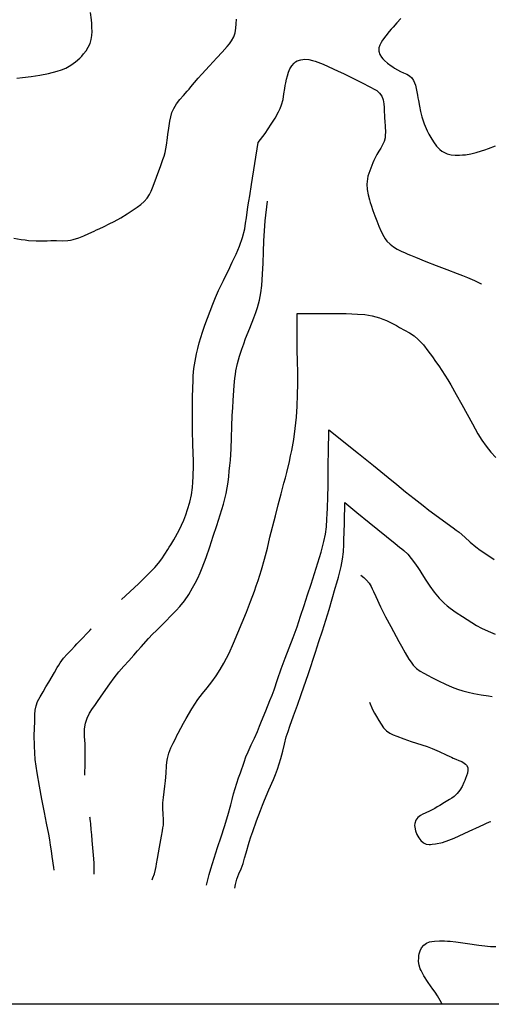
# Model space of a CAD drawing. Header units: inches. Extents: x -6914 to -422, y -5269 to -5.
# Tile 5 of 8: x -3191 to -2057, y -5269 to -2901. Entities that reach past the tile are written whole.
import ezdxf

# ---------------------------------------------------------------- set-up
doc = ezdxf.new("R2010")
doc.units = ezdxf.units.IN
doc.header["$LTSCALE"] = 30
doc.header["$MEASUREMENT"] = 0
doc.layers.add('Niveaux', color=43, linetype='CONTINUOUS')

msp = doc.modelspace()

# ---------------------------------------------------------------- linework, layer by layer
at = {"layer": 'Niveaux'}
msp.add_line((-462.8, -5268.8), (-6403, -5268.8), dxfattribs=at)
for points, elevation in [([(-3197.7, -3041.7), (-3184.3, -3039.8), (-3163.3, -3037.1), (-3142.4, -3034.1), (-3121.7, -3030.3), (-3101, -3024.8), (-3090.7, -3021.2), (-3080.3, -3017), (-3067.8, -3010.4), (-3056.5, -3002.3), (-3046.5, -2993.1), (-3041.9, -2988.3), (-3037.5, -2983.2), (-3031.5, -2975.5), (-3026.1, -2967.1), (-3021.8, -2958.1), (-3018.7, -2948.6), (-3017.2, -2938.7), (-3016.9, -2929), (-3017.1, -2919.6), (-3017.7, -2910.2), (-3018.6, -2900.8), (-3020.4, -2883.1)], 48), ([(-3204.8, -3426.2), (-3187.1, -3429.3), (-3178.2, -3430.6), (-3169.4, -3431.6), (-3151.6, -3432.5), (-3133.7, -3432.5), (-3124.8, -3432.3), (-3115.8, -3432.2), (-3102.3, -3432.2), (-3088.8, -3432.3), (-3075.4, -3431.6), (-3068.7, -3430.7), (-3062, -3429.5), (-3048.9, -3425.7), (-3036.5, -3420.6), (-3024.3, -3414.9), (-3012.2, -3409.2), (-3006, -3406.4), (-2999.9, -3403.5), (-2987.7, -3397.8), (-2975.6, -3392), (-2963.6, -3386), (-2947.9, -3377.4), (-2932.9, -3367.9), (-2925.4, -3362.9), (-2917.8, -3357.8), (-2908.7, -3351.5), (-2899.8, -3344.9), (-2891.6, -3337.9), (-2884.4, -3330.1), (-2878.8, -3321.2), (-2875, -3313.2), (-2871.4, -3304.9), (-2864.9, -3288.1), (-2861.9, -3279.5), (-2858.8, -3271), (-2852.6, -3254.1), (-2846.6, -3237.2), (-2843.9, -3228.7), (-2841.4, -3220.1), (-2838, -3202.7), (-2835.7, -3184.8), (-2834.6, -3175.9), (-2833.2, -3167), (-2831.4, -3156.2), (-2829.8, -3145.2), (-2827.8, -3134.4), (-2824.9, -3124.1), (-2820.6, -3114.4), (-2817.3, -3108.8), (-2813.6, -3103.4), (-2805.5, -3092.9), (-2796.8, -3082.7), (-2788.1, -3072.6), (-2783.8, -3067.5), (-2779.4, -3062.3), (-2770.7, -3052), (-2762, -3041.7), (-2753.1, -3031.6), (-2734.9, -3011.9), (-2725.7, -3002.1), (-2716.6, -2992.2), (-2704.3, -2978.9), (-2692.4, -2965.4), (-2686.7, -2958.5), (-2681.3, -2951.4), (-2676.2, -2942.3), (-2673.1, -2932.2), (-2671.4, -2921.5), (-2670.4, -2910.5), (-2669.6, -2899.5)], 60), ([(-2274.8, -2897.7), (-2283.9, -2908.1), (-2293, -2918.4), (-2297.6, -2923.6), (-2302.1, -2928.8), (-2310.5, -2939.2), (-2318.3, -2950.1), (-2321.8, -2955.8), (-2324.9, -2961.7), (-2327.1, -2968.8), (-2327.1, -2976.5), (-2325.1, -2984.1), (-2321.2, -2990.9), (-2317.7, -2995), (-2314, -2998.8), (-2306.1, -3005.4), (-2297.7, -3011.5), (-2293.5, -3014.4), (-2289.3, -3017.4), (-2282.6, -3021.6), (-2275.2, -3025), (-2267.7, -3028.2), (-2260.3, -3031.6), (-2253.6, -3035.6), (-2247.8, -3040.5), (-2243.6, -3046.9), (-2241.2, -3052.6), (-2239.5, -3058.4), (-2236.9, -3070.2), (-2234.7, -3082.2), (-2233.3, -3088.7), (-2232, -3095.3), (-2229.4, -3108.4), (-2226.8, -3121.5), (-2223.9, -3134.6), (-2218.7, -3151.5), (-2211.5, -3167.7), (-2207.2, -3175.8), (-2202.6, -3184.1), (-2196, -3194.9), (-2188.6, -3204.6), (-2180.3, -3213), (-2175.9, -3216.6), (-2171.1, -3219.7), (-2162.8, -3223.5), (-2153.6, -3225.8), (-2143.7, -3226.7), (-2133.3, -3226.7), (-2126.1, -3226.1), (-2119.2, -3225.4), (-2106.2, -3223.2), (-2093.6, -3220.1), (-2080.7, -3216.4), (-2072.1, -3213.7), (-2063.6, -3210.9), (-2047, -3204.4)], 72), ([(-2617.5, -3196), (-2601, -3174.6), (-2593.4, -3163.6), (-2585.9, -3152.4), (-2576.8, -3137.5), (-2568.5, -3122), (-2564.8, -3114), (-2561.5, -3105.8), (-2557.7, -3092.7), (-2555.4, -3079.3), (-2553.6, -3065.9), (-2552.5, -3059.2), (-2551.1, -3052.7), (-2549.1, -3044.2), (-2547, -3035.5), (-2544.4, -3026.9), (-2541.1, -3018.8), (-2536.8, -3011.4), (-2531.1, -3005), (-2527.5, -3002.3), (-2523.5, -3000.1), (-2514.8, -2997.2), (-2505.4, -2996.1), (-2495.8, -2996.6), (-2486.8, -2998.7), (-2480.3, -3000.8), (-2474, -3003), (-2461.5, -3007.8), (-2437, -3018.7), (-2424.8, -3024.6), (-2412.6, -3030.5), (-2388.3, -3042.4), (-2364, -3054.5), (-2351.9, -3060.6), (-2345.9, -3063.7), (-2339.9, -3066.8), (-2332.4, -3071.4), (-2325.8, -3077.4), (-2320.5, -3084.6), (-2317.1, -3093.2), (-2316.1, -3098.1), (-2315.3, -3102.9), (-2314.5, -3112.3), (-2314.3, -3121.5), (-2313.9, -3130.9), (-2313.5, -3137.7), (-2313, -3144.5), (-2312, -3158), (-2311.6, -3171.4), (-2311.9, -3178.1), (-2312.5, -3184.8), (-2314.7, -3193.4), (-2318.2, -3201.6), (-2322.7, -3209.4), (-2327.6, -3217.2), (-2332.3, -3225), (-2336.4, -3233.1), (-2339, -3239.3), (-2341.7, -3245.4), (-2346.9, -3257.8), (-2351.5, -3270.5), (-2353.4, -3277.1), (-2354.9, -3283.8), (-2356.2, -3296.5), (-2355.3, -3309.1), (-2352.9, -3321.6), (-2349.7, -3334.1), (-2347.8, -3340.6), (-2345.8, -3347.1), (-2341.5, -3359.7), (-2336.9, -3372.2), (-2332, -3384.8), (-2327.1, -3397.5), (-2321.9, -3409.9), (-2315.7, -3421.9), (-2312, -3427.6), (-2307.9, -3433.2), (-2300.4, -3440.9), (-2292, -3447.3), (-2282.9, -3452.7), (-2273.4, -3457.4), (-2263.7, -3461.7), (-2257.5, -3464.3), (-2251.3, -3467), (-2238.9, -3472.2), (-2214, -3482.5), (-2189.1, -3492.3), (-2164, -3501.7), (-2139, -3511.2), (-2126.5, -3516), (-2114, -3521), (-2097.5, -3528.2), (-2081.5, -3536.3), (-2080.6, -3536.8)], 84), ([(-2945.8, -4295.5), (-2905.6, -4257.4), (-2885.8, -4238.1), (-2875.9, -4228.2), (-2871, -4223.3), (-2866.1, -4218.3), (-2857.2, -4208.2), (-2849.3, -4197.5), (-2841.9, -4186.3), (-2834.8, -4175), (-2831.2, -4169.4), (-2827.6, -4163.7), (-2820.7, -4152.1), (-2807.8, -4128.6), (-2802, -4116.5), (-2796.6, -4104.2), (-2791.7, -4091.6), (-2787.3, -4078.8), (-2782.1, -4061.5), (-2778.1, -4043.9), (-2775.5, -4026.1), (-2774.4, -4012.7), (-2773.5, -3999.4), (-2773.1, -3972.8), (-2773.4, -3959.3), (-2773.8, -3945.8), (-2774.5, -3918.9), (-2775.1, -3891.9), (-2775.4, -3864.9), (-2775.2, -3811.3), (-2774.7, -3784.5), (-2774.2, -3770.9), (-2773.7, -3757.3), (-2772.1, -3739.4), (-2769.2, -3721.9), (-2765.6, -3704.5), (-2762.7, -3691.2), (-2759.4, -3678.1), (-2751.7, -3652.3), (-2745.7, -3635.5), (-2739.6, -3618.7), (-2726.7, -3585.2), (-2719.9, -3568.6), (-2712.7, -3552.1), (-2701.1, -3527.8), (-2695.1, -3515.8), (-2689.2, -3503.6), (-2679.9, -3484.3), (-2670.6, -3464.8), (-2662, -3445.1), (-2654.8, -3424.8), (-2649.7, -3403.8), (-2647.6, -3390.5), (-2645.9, -3377.2), (-2642.3, -3350.6), (-2640.1, -3337.3), (-2637.9, -3324), (-2633.5, -3297.4), (-2625.5, -3246.7), (-2617.5, -3196), (-2617.5, -3196)], 84), ([(-3034.6, -4717.4), (-3033.8, -4688.9), (-3033.6, -4674.7), (-3033.4, -4660.5), (-3033.9, -4642.5), (-3034.9, -4624.5), (-3035.1, -4615.4), (-3034.9, -4606.1), (-3032.8, -4592.9), (-3028.6, -4580.4), (-3022.7, -4568.6), (-3015.5, -4557.6), (-3010.4, -4550.2), (-3005.2, -4542.8), (-2995, -4527.9), (-2974.4, -4498.2), (-2963.8, -4483.6), (-2952.7, -4469.4), (-2940.9, -4455.7), (-2928.5, -4442.5), (-2916.2, -4429.2), (-2907.4, -4419.1), (-2898.7, -4408.8), (-2881, -4388.7), (-2871.7, -4379), (-2862.1, -4369.6), (-2852.4, -4360.2), (-2842.9, -4350.8), (-2824.1, -4331.7), (-2814.8, -4322.1), (-2805.6, -4312.3), (-2794.3, -4298.2), (-2784.4, -4283.1), (-2775.5, -4267.4), (-2769, -4255.6), (-2762.9, -4243.6), (-2757.2, -4231.4), (-2751.9, -4219), (-2742.4, -4193.9), (-2733.9, -4168.4), (-2729.9, -4155.6), (-2725.6, -4142.8), (-2717, -4117.3), (-2708.5, -4091.8), (-2700.8, -4066.1), (-2694.4, -4040), (-2689.8, -4013.3), (-2688.3, -3999.8), (-2686.9, -3986.4), (-2685.7, -3973.1), (-2684.3, -3959.8), (-2682.3, -3933), (-2681.5, -3906.2), (-2681, -3879.3), (-2679.9, -3852.5), (-2678.8, -3834.6), (-2677.8, -3816.7), (-2675.2, -3780.9), (-2673.4, -3763), (-2672.3, -3754), (-2671.1, -3745), (-2667.3, -3727.4), (-2662.1, -3710.3), (-2656.5, -3693.2), (-2652.2, -3680.5), (-2647.6, -3667.9), (-2637.9, -3642.9), (-2628.1, -3617.9), (-2623.4, -3605.3), (-2619, -3592.6), (-2614.2, -3575.3), (-2610.9, -3557.7), (-2608.8, -3539.8), (-2607.8, -3526.4), (-2606.8, -3513), (-2605.4, -3486.3), (-2604.8, -3459.4), (-2603.9, -3432.5), (-2602.4, -3408.6), (-2600.3, -3384.8), (-2595, -3337.2), (-2595, -3337.2)], 96), ([(-2872.7, -4969.5), (-2870.8, -4964.9), (-2866.9, -4954.7), (-2864.1, -4944.3), (-2862.9, -4937.7), (-2861.7, -4931), (-2859.2, -4917.8), (-2854.5, -4891.2), (-2849.9, -4864.7), (-2847.7, -4851.4), (-2846.6, -4844.7), (-2845.5, -4838.1), (-2844.8, -4824.7), (-2845.7, -4811.2), (-2846.8, -4797.8), (-2846.6, -4784.3), (-2845.2, -4771.1), (-2843.6, -4757.8), (-2842, -4744.5), (-2840.5, -4731.2), (-2839, -4713.3), (-2837.7, -4695.4), (-2836.8, -4686.4), (-2835.6, -4677.3), (-2832.4, -4664.5), (-2827.6, -4652.3), (-2821.8, -4640.5), (-2815.7, -4628.7), (-2812.7, -4622.7), (-2809.7, -4616.7), (-2803.5, -4604.8), (-2797.2, -4592.9), (-2790.7, -4581.2), (-2777, -4558.1), (-2769.7, -4546.8), (-2762.2, -4535.7), (-2751.4, -4521.5), (-2740.1, -4507.6), (-2734.5, -4500.7), (-2729.1, -4493.5), (-2718.7, -4478.9), (-2708.7, -4464), (-2699.7, -4448.6), (-2693.5, -4436.6), (-2687.6, -4424.5), (-2676.5, -4399.9), (-2666, -4375.2), (-2655.7, -4350.3), (-2645.6, -4325.4), (-2635.9, -4300.4), (-2626.5, -4275), (-2622, -4262.3), (-2617.6, -4249.5), (-2609.3, -4224), (-2601.9, -4198), (-2595.4, -4171.8), (-2589.1, -4145.7), (-2576.1, -4093.7), (-2569.2, -4067.6), (-2562.3, -4041.5), (-2555.4, -4015.5), (-2552, -4002.5), (-2548.6, -3989.5), (-2542.3, -3963.3), (-2539.4, -3950.1), (-2536.6, -3937), (-2531.9, -3910.6), (-2528.3, -3883.9), (-2526.9, -3870.5), (-2525.7, -3857), (-2523.8, -3830.2), (-2522.7, -3803.3), (-2522.1, -3776.5), (-2522.4, -3749.5), (-2523, -3722.4), (-2523.4, -3695.7), (-2523.8, -3668.9), (-2524, -3638.3), (-2524.1, -3607.7), (-2524.1, -3607.7)], 120), ([(-2524.1, -3607.7), (-2478.5, -3607.5), (-2455.6, -3607.3), (-2432.8, -3607.1), (-2405.9, -3607.4), (-2392.5, -3608), (-2379, -3608.6), (-2361.1, -3610.1), (-2343.5, -3613.2), (-2326.1, -3617.9), (-2317.5, -3621), (-2309.2, -3624.5), (-2293.1, -3632.3), (-2285.1, -3636.5), (-2277.3, -3640.8), (-2265.4, -3647.2), (-2253.7, -3653.8), (-2242.6, -3661.1), (-2232.5, -3669.7), (-2226.2, -3676.2), (-2220.3, -3682.9), (-2209.2, -3697.1), (-2198.6, -3711.7), (-2190.8, -3722.6), (-2183.2, -3733.5), (-2168.4, -3755.7), (-2161.4, -3767.2), (-2154.4, -3778.8), (-2141.1, -3802.2), (-2128.1, -3825.9), (-2115.3, -3849.5), (-2102.4, -3873), (-2095.9, -3884.8), (-2089.2, -3896.5), (-2079.6, -3911.7), (-2069.1, -3926.3), (-2063.6, -3933.5), (-2057.9, -3940.7), (-2046.3, -3953.6)], 120), ([(-2741.4, -4982.6), (-2738.7, -4969.4), (-2735.2, -4956.3), (-2731.6, -4943.3), (-2723.6, -4917.5), (-2715.1, -4892), (-2706.7, -4866.4), (-2698.4, -4840.8), (-2690.5, -4815.1), (-2683.5, -4789), (-2680.1, -4775.9), (-2676.5, -4762.9), (-2668.6, -4737.3), (-2664.5, -4724.5), (-2660.2, -4711.8), (-2651.4, -4686.4), (-2646.8, -4673.9), (-2641.9, -4661.4), (-2634.6, -4645.1), (-2626.7, -4629), (-2619.5, -4612.7), (-2614.4, -4600.2), (-2609.3, -4587.7), (-2599.1, -4562.8), (-2589.1, -4537.8), (-2584.2, -4525.3), (-2579.4, -4512.7), (-2570.7, -4487.3), (-2562, -4461.8), (-2557.4, -4449.2), (-2552.7, -4436.6), (-2543, -4411.5), (-2533.4, -4386.3), (-2524, -4361.1), (-2515.5, -4335.5), (-2507.2, -4309.8), (-2498.8, -4284.2), (-2490.3, -4258.5), (-2473.9, -4207), (-2466.3, -4181.3), (-2462.7, -4168.5), (-2459.2, -4155.8), (-2455.6, -4138.3), (-2453.4, -4120.4), (-2452.1, -4102.4), (-2451.3, -4088.9), (-2450.6, -4075.5), (-2449.8, -4048.6), (-2449.5, -4021.8), (-2449.3, -3995), (-2448.9, -3968.1), (-2448.5, -3941.2), (-2447.5, -3887.4), (-2447.5, -3887.4)], 144), ([(-2447.5, -3887.4), (-2376.1, -3944.3), (-2340.5, -3972.9), (-2322.8, -3987.2), (-2305.1, -4001.7), (-2284.4, -4018.9), (-2263.6, -4036.1), (-2253, -4044.5), (-2242.3, -4052.7), (-2221, -4069.2), (-2206.7, -4080.1), (-2192.3, -4090.9), (-2163.3, -4112.1), (-2148.8, -4122.7), (-2141.6, -4128.1), (-2134.5, -4133.4), (-2120.9, -4145), (-2108, -4157.2), (-2094.4, -4168.7), (-2083.5, -4176.6), (-2072.4, -4184.1), (-2049.8, -4198.7)], 144), ([(-2673.5, -4989.4), (-2672.4, -4981), (-2670.8, -4974.4), (-2668.7, -4968), (-2663.7, -4955.4), (-2658.4, -4943), (-2653.9, -4930.3), (-2650.2, -4917.4), (-2646.6, -4904.5), (-2639, -4878.7), (-2634.8, -4866), (-2630.5, -4853.3), (-2621.6, -4827.9), (-2612.2, -4802.6), (-2607.4, -4790.1), (-2602.4, -4777.5), (-2591.6, -4753), (-2580.7, -4728.4), (-2575.8, -4716), (-2571.2, -4703.3), (-2566.9, -4690.6), (-2562.9, -4677.7), (-2558.4, -4660.3), (-2554.5, -4642.8), (-2549.8, -4625.5), (-2545.6, -4612.8), (-2541.2, -4600.1), (-2532.2, -4574.7), (-2523, -4549.3), (-2513.8, -4523.9), (-2496.4, -4473.1), (-2479.8, -4422.1), (-2471.3, -4396.5), (-2462.9, -4370.9), (-2454.6, -4345.3), (-2450.5, -4332.5), (-2446.6, -4319.6), (-2439.2, -4293.7), (-2432.1, -4267.8), (-2428.4, -4254.8), (-2424.7, -4241.7), (-2421.2, -4228.7), (-2417.8, -4215.8), (-2414.4, -4198.5), (-2412.5, -4180.7), (-2411.6, -4162.7), (-2411.2, -4149.3), (-2410.8, -4135.8), (-2410.1, -4108.9), (-2409.2, -4062.3), (-2409.2, -4062.3)], 156), ([(-2409.2, -4062.3), (-2380.2, -4086.2), (-2350.9, -4109.9), (-2329.9, -4126.8), (-2308.8, -4143.7), (-2287.8, -4160.6), (-2277.5, -4169), (-2272.4, -4173.2), (-2267.3, -4177.5), (-2257.9, -4186.5), (-2249.3, -4196.6), (-2241.3, -4207.3), (-2233.5, -4218.2), (-2228.5, -4225.6), (-2223.7, -4233.2), (-2214.4, -4248.5), (-2209.6, -4256.1), (-2204.6, -4263.5), (-2194, -4278), (-2182.6, -4291.7), (-2170, -4304.3), (-2163.1, -4310.2), (-2156, -4315.7), (-2141.5, -4326.2), (-2126.5, -4336.2), (-2115.2, -4343.5), (-2103.8, -4350.8), (-2092.2, -4357.7), (-2080.4, -4364.2), (-2064.3, -4371.8), (-2047.6, -4378.3)], 156), ([(-2371, -4236.6), (-2363.7, -4242.6), (-2356.9, -4249), (-2350.9, -4255.9), (-2346.1, -4263.6), (-2343.1, -4269.6), (-2340.2, -4275.8), (-2334.7, -4288.2), (-2323.3, -4312.8), (-2311, -4336.7), (-2298.5, -4360.5), (-2285.8, -4384.2), (-2279.3, -4396.1), (-2272.8, -4407.8), (-2264.1, -4423.5), (-2254.9, -4438.8), (-2249.8, -4446.2), (-2244.4, -4453.3), (-2236.9, -4460.9), (-2228.2, -4467.3), (-2218.8, -4472.8), (-2209.1, -4477.8), (-2199.5, -4482.7), (-2191.5, -4486.8), (-2183.5, -4491), (-2167.3, -4498.9), (-2150.8, -4505.9), (-2138.1, -4510.5), (-2125.3, -4514.6), (-2112.3, -4518.2), (-2099.1, -4521.3), (-2081.3, -4524.4), (-2063.5, -4527), (-2054.7, -4528.4)], 168), ([(-3108.2, -4946.1), (-3108.8, -4939.8), (-3112.6, -4913.1), (-3114.5, -4899.7), (-3116.5, -4886.3), (-3118.6, -4872.9), (-3120.9, -4859.6), (-3126.3, -4833.3), (-3131.7, -4807.2), (-3134.6, -4791.3), (-3137.7, -4775.5), (-3143.7, -4743.8), (-3149.2, -4711.9), (-3153.4, -4679.9), (-3154.8, -4663.8), (-3155.7, -4647.7), (-3155.8, -4620.6), (-3155.4, -4607.1), (-3155.1, -4600.3), (-3154.8, -4593.5), (-3154.6, -4582.7), (-3154.3, -4571.8), (-3153.5, -4561.1), (-3151.6, -4550.7), (-3147.8, -4540.9), (-3144.6, -4534.9), (-3141.4, -4529), (-3134.7, -4517.3), (-3127.8, -4505.6), (-3121, -4494), (-3107.6, -4470.5), (-3100.7, -4458.9), (-3097.2, -4453.1), (-3093.6, -4447.5), (-3085.7, -4436.7), (-3076.8, -4426.6), (-3067.4, -4416.9), (-3058.1, -4407.1), (-3053.5, -4402.2), (-3048.9, -4397.3), (-3039.5, -4387.7), (-3030.2, -4378), (-3025.6, -4373.1), (-3023.3, -4370.6), (-3022.1, -4369.4), (-3021, -4368.1), (-3019.2, -4365.9), (-3019.2, -4365.9)], 84), ([(-2349.9, -4542.5), (-2342.4, -4560), (-2338, -4568.4), (-2333.2, -4576.7), (-2327.7, -4586), (-2322.1, -4595.1), (-2316, -4603.7), (-2308.9, -4611.1), (-2300.6, -4616.7), (-2292.5, -4620.6), (-2284.2, -4624.1), (-2267.1, -4630.6), (-2249.9, -4636.5), (-2237.1, -4640.8), (-2224.2, -4644.9), (-2211.5, -4649.1), (-2198.8, -4653.6), (-2181.9, -4660.8), (-2165.2, -4668.6), (-2156.9, -4672.6), (-2152.8, -4674.5), (-2148.6, -4676.5), (-2141.8, -4679.4), (-2134.9, -4682.1), (-2128.1, -4685.1), (-2121.8, -4689), (-2119, -4691.3), (-2116.3, -4694), (-2113.4, -4699.6), (-2113, -4706.1), (-2114.2, -4712.9), (-2116.5, -4719.7), (-2119, -4726.1), (-2120.8, -4730.9), (-2122.8, -4735.7), (-2127.3, -4745.1), (-2132.6, -4754), (-2139, -4762), (-2146.5, -4768.7), (-2152.1, -4772.7), (-2157.7, -4776.5), (-2169.2, -4783.8), (-2180.9, -4790.8), (-2186.8, -4794.2), (-2192.6, -4797.6), (-2204.1, -4803.5), (-2215.7, -4808.9), (-2221.5, -4811.7), (-2227, -4814.6), (-2233.2, -4819.5), (-2238, -4826.3), (-2240.7, -4834.3), (-2241.2, -4838.7), (-2241, -4843.2), (-2239.1, -4852), (-2235.9, -4860.5), (-2231.5, -4868.3), (-2226.2, -4875), (-2220.1, -4880.1), (-2213.5, -4883.4), (-2206.6, -4884.3), (-2202.7, -4884.1), (-2198.8, -4883.8), (-2190.8, -4882.8), (-2174.5, -4879.5), (-2158.7, -4874.2), (-2146.4, -4868.9), (-2134.2, -4863.5), (-2109.8, -4852.5), (-2085.4, -4841.1), (-2073.3, -4835.4), (-2067.2, -4832.6), (-2064.1, -4831.2), (-2062.6, -4830.6), (-2061.1, -4829.9), (-2058.4, -4829), (-2058.4, -4829)], 180), ([(-3012.2, -4955.7), (-3011.9, -4952), (-3011.7, -4940.2), (-3011.9, -4928.3), (-3013.1, -4910.2), (-3014.8, -4892.5), (-3016.5, -4874.9), (-3017.8, -4861.5), (-3019, -4848.1), (-3020.2, -4834.7), (-3020.9, -4828), (-3021.2, -4824.7), (-3021.4, -4823), (-3021.5, -4821.4), (-3022.1, -4818.9), (-3022.1, -4818.9)], 96), ([(-2175.4, -5268.8), (-2179.8, -5259.9), (-2186.5, -5248.1), (-2191.8, -5240), (-2197.5, -5232.1), (-2203.2, -5224.1), (-2208.7, -5216.1), (-2218.8, -5200.3), (-2223.4, -5192.1), (-2225.6, -5187.9), (-2227.7, -5183.5), (-2230.6, -5174.7), (-2231.7, -5165.5), (-2231.5, -5156.3), (-2230.9, -5151.8), (-2230.2, -5147.5), (-2228.1, -5140.3), (-2224.4, -5133.3), (-2219.4, -5127), (-2213.1, -5122.1), (-2205.8, -5118.9), (-2199.6, -5117.6), (-2193.5, -5116.6), (-2181.5, -5115.8), (-2169.5, -5116.1), (-2162.5, -5116.6), (-2155.6, -5117.2), (-2141.8, -5118.8), (-2114.3, -5122.8), (-2086.7, -5126.9), (-2072.8, -5128.6), (-2065.8, -5129.3), (-2058.7, -5129.9), (-2045.9, -5129.7)], 192)]:
    msp.add_lwpolyline(points, dxfattribs=dict(at, elevation=elevation))

doc.saveas('drawing.dxf')
